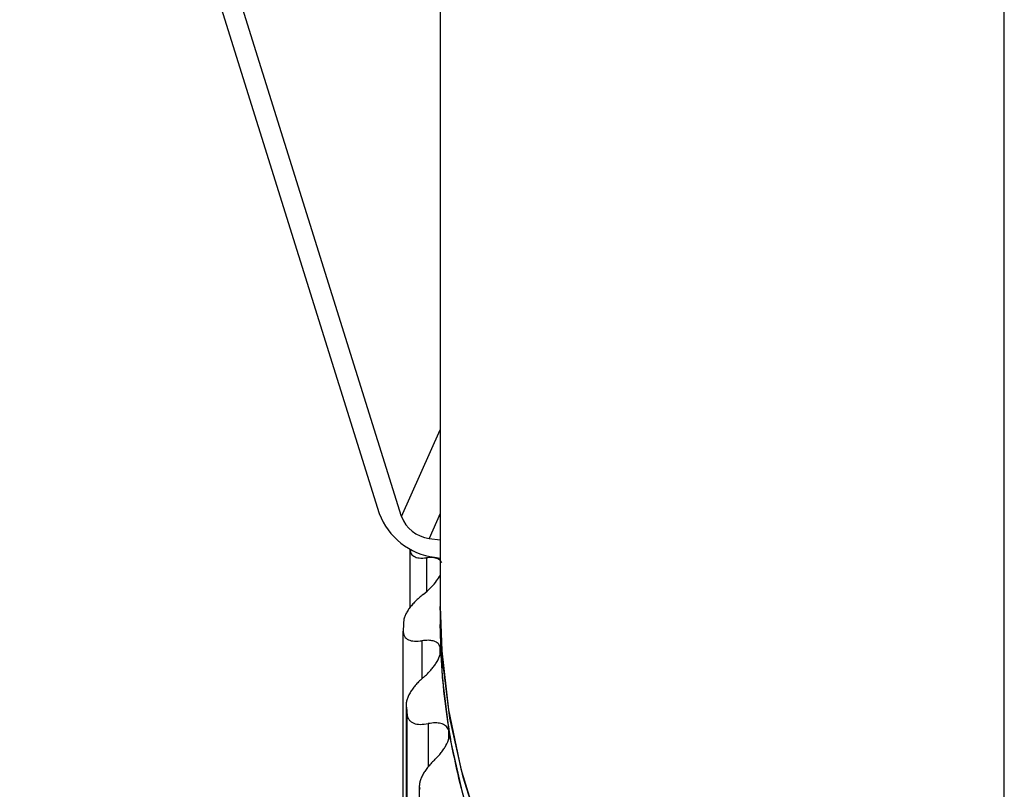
# Paper-space layout '_Isométrica' of a CAD drawing. Header units: millimetres. Extents: x -31.7 to 30, y -22.2 to 44.1.
# Tile 3 of 7: x -31.7 to -18.4, y -2.5 to 7.9. Entities that reach past the tile are written whole.
import ezdxf

# ---------------------------------------------------------------- set-up
doc = ezdxf.new("R2010")
doc.units = ezdxf.units.MM

psp = doc.layouts.new('_Isométrica')

# ---------------------------------------------------------------- linework, layer by layer
at = {"color": 7, "linetype": 'Continuous', "lineweight": 25}
for p, q in [((-26, 17.605), (-26, -0.245)), ((-31.677, 16.791), (-26.823, 1.254)), ((-26.524, 1.214), (-31.375, 16.744)), ((-18.385, -10.613), (-18.385, 12.538)), ((-26.524, 1.214), (-26, 2.384)), ((-26, 1.255), (-26.15, 0.919)), ((-26.15, 0.919), (-26, 0.897)), ((-26.408, 0.774), (-26.408, -0.016)), ((-26.187, 0.656), (-26.187, 0.201)), ((-26.077, 0.663), (-26, 0.652)), ((-26.499, -6.784), (-26.499, -0.333)), ((-26.246, -0.463), (-26.246, -0.977)), ((-26.006, -0.534), (-26.006, -0.661)), ((-26.46, -1.325), (-26.46, -7.779)), ((-26.459, -1.343), (-26.459, -7.793)), ((-26.446, -7.914), (-26.446, -1.464)), ((-26.162, -1.582), (-26.162, -2.165)), ((-25.889, -1.659), (-25.889, -1.793)), ((-26.282, -2.427), (-26.282, -8.886))]:
    psp.add_line(p, q, dxfattribs=at)
at = {"color": 7, "linetype": 'Continuous', "lineweight": 25, "flags": 128}
for points in [[(-26, 0), (-25.979, -0.599), (-25.887, -1.397), (-25.722, -2.19), (-25.483, -2.977), (-25.173, -3.756), (-24.791, -4.524), (-24.339, -5.279), (-23.817, -6.02), (-23.229, -6.743), (-22.574, -7.447), (-21.856, -8.13), (-21.075, -8.79), (-20.235, -9.425), (-19.337, -10.033), (-18.385, -10.613)], [(-25.442, -3.092), (-25.692, -2.304), (-25.868, -1.51), (-25.971, -0.711), (-26, 0)], [(-25.692, -2.549), (-25.868, -1.755), (-25.971, -0.956), (-26, -0.245)]]:
    psp.add_lwpolyline(points, dxfattribs=at)
at = {"color": 7, "linetype": 'Continuous', "lineweight": 25}
for centre, radius, start, end in [((-25.96, 1.577), 0.921, 200.5507, 262.7563), ((-26.092, 1.376), 0.461, 200.5507, 262.7563), ((-17.663, -0.49), 8.837, 178.1982, 178.985), ((-17.332, -0.245), 8.668, 180.0002, 182.2593), ((-17.236, -0.239), 8.764, 182.2728, 189.555), ((-17.574, -0.483), 8.926, 185.5231, 186.3047), ((-16.869, -0.175), 9.137, 189.5689, 196.6517)]:
    psp.add_arc(centre, radius, start, end, dxfattribs=at)
for points, knots in [([(-26.404, 0.775), (-26.404, 0.757), (-26.403, 0.715), (-26.359, 0.674), (-26.287, 0.649), (-26.22, 0.654), (-26.187, 0.656)], [0, 0, 0, 0, 0.188389, 0.457939, 0.723927, 1, 1, 1, 1]), ([(-25.978, 0.592), (-25.983, 0.6), (-25.993, 0.616), (-26.017, 0.634), (-26.048, 0.649), (-26.086, 0.658), (-26.133, 0.661), (-26.168, 0.658), (-26.187, 0.656)], [0, 0, 0, 0, 0.145726, 0.299162, 0.460866, 0.631312, 0.810908, 1, 1, 1, 1]), ([(-26.231, 0.162), (-26.194, 0.192), (-26.126, 0.25), (-26.045, 0.341), (-26.015, 0.396), (-26, 0.423)], [0, 0, 0, 0, 0.373406, 0.703199, 1, 1, 1, 1]), ([(-26.231, 0.162), (-26.249, 0.147), (-26.286, 0.117), (-26.335, 0.07), (-26.38, 0.022), (-26.418, -0.027), (-26.451, -0.076), (-26.475, -0.124), (-26.491, -0.17), (-26.494, -0.198), (-26.496, -0.212)], [0, 0, 0, 0, 0.129306, 0.254351, 0.377086, 0.499573, 0.624385, 0.748816, 0.875527, 1, 1, 1, 1]), ([(-26.499, -0.333), (-26.498, -0.342), (-26.498, -0.36), (-26.492, -0.383), (-26.48, -0.407), (-26.46, -0.431), (-26.419, -0.456), (-26.351, -0.474), (-26.281, -0.467), (-26.246, -0.463)], [0, 0, 0, 0, 0.082854, 0.165927, 0.250138, 0.374253, 0.499646, 0.745169, 1, 1, 1, 1]), ([(-26.006, -0.534), (-26.01, -0.526), (-26.019, -0.51), (-26.039, -0.492), (-26.065, -0.476), (-26.103, -0.462), (-26.162, -0.454), (-26.217, -0.46), (-26.246, -0.463)], [0, 0, 0, 0, 0.1195898, 0.2425527, 0.3692896, 0.5001668, 0.7367196, 1, 1, 1, 1]), ([(-26.226, -0.958), (-26.208, -0.942), (-26.173, -0.91), (-26.127, -0.861), (-26.088, -0.814), (-26.043, -0.75), (-26.001, -0.67), (-25.996, -0.614), (-25.993, -0.587)], [0, 0, 0, 0, 0.136996, 0.265989, 0.387201, 0.500902, 0.756606, 1, 1, 1, 1]), ([(-26.226, -0.958), (-26.244, -0.974), (-26.279, -1.005), (-26.326, -1.054), (-26.366, -1.104), (-26.401, -1.154), (-26.429, -1.204), (-26.448, -1.254), (-26.46, -1.301), (-26.459, -1.329), (-26.459, -1.343)], [0, 0, 0, 0, 0.129306, 0.254351, 0.377086, 0.499573, 0.624385, 0.748816, 0.875527, 1, 1, 1, 1]), ([(-26.446, -1.464), (-26.445, -1.472), (-26.442, -1.49), (-26.432, -1.513), (-26.417, -1.536), (-26.392, -1.559), (-26.346, -1.583), (-26.272, -1.597), (-26.199, -1.587), (-26.162, -1.582)], [0, 0, 0, 0, 0.082854, 0.165927, 0.250138, 0.374253, 0.499646, 0.745169, 1, 1, 1, 1]), ([(-25.889, -1.659), (-25.894, -1.65), (-25.904, -1.632), (-25.926, -1.61), (-25.955, -1.592), (-26, -1.576), (-26.066, -1.568), (-26.129, -1.577), (-26.162, -1.582)], [0, 0, 0, 0, 0.1198332, 0.2427686, 0.3693168, 0.4999459, 0.7357704, 1, 1, 1, 1]), ([(-26.079, -2.075), (-26.062, -2.058), (-26.028, -2.024), (-25.986, -1.974), (-25.95, -1.925), (-25.911, -1.859), (-25.876, -1.777), (-25.878, -1.721), (-25.879, -1.694)], [0, 0, 0, 0, 0.136996, 0.265989, 0.387201, 0.500901, 0.756606, 1, 1, 1, 1]), ([(-26.079, -2.075), (-26.096, -2.091), (-26.129, -2.124), (-26.172, -2.175), (-26.209, -2.226), (-26.239, -2.278), (-26.263, -2.329), (-26.277, -2.379), (-26.284, -2.427), (-26.28, -2.454), (-26.277, -2.468)], [0, 0, 0, 0, 0.129306, 0.254351, 0.377086, 0.499573, 0.624385, 0.748815, 0.875527, 1, 1, 1, 1])]:
    psp.add_open_spline(points, degree=3, knots=knots, dxfattribs=at)
for points in [[(-25.993, -0.587), (-25.994, -0.567), (-25.998, -0.549), (-26.006, -0.534)], [(-25.879, -1.694), (-25.881, -1.681), (-25.884, -1.67), (-25.889, -1.659)]]:
    psp.add_open_spline(points, degree=3, dxfattribs=at)

doc.saveas('drawing.dxf')
